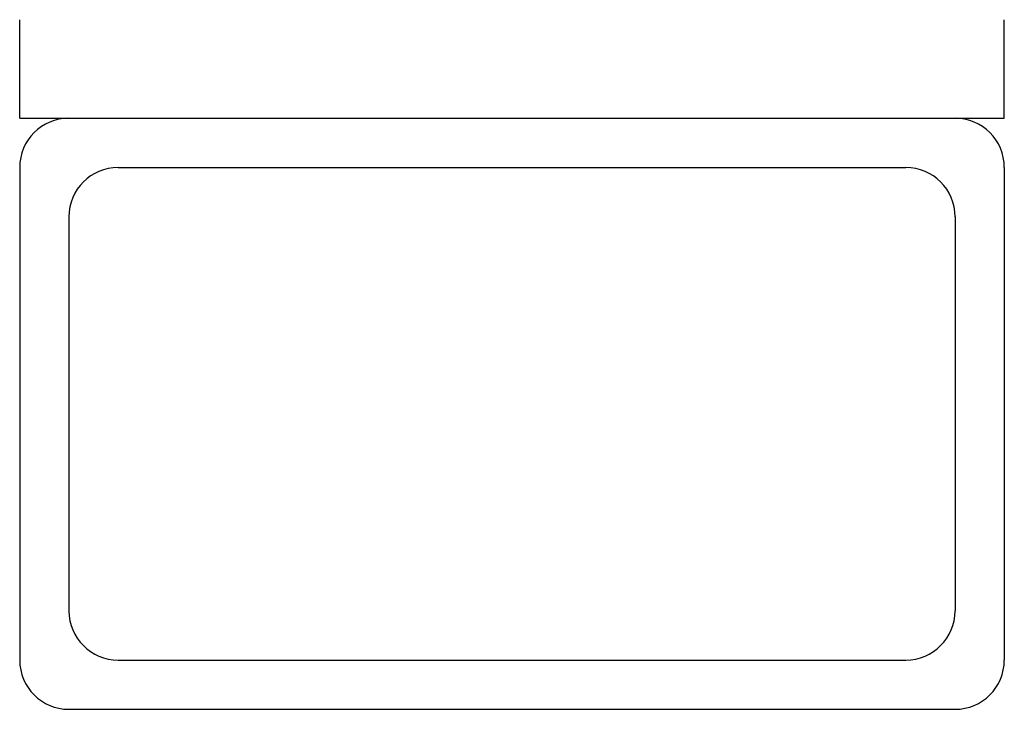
# Model space of a CAD drawing. Extents: x 69.0053 to 69.1053, y 424.5279 to 424.5979.
import ezdxf

# ---------------------------------------------------------------- set-up
doc = ezdxf.new("R2010")
doc.units = 0
doc.header["$MEASUREMENT"] = 0
doc.layers.add('LBA', color=1, linetype='CONTINUOUS')

msp = doc.modelspace()

# ---------------------------------------------------------------- linework, layer by layer
at = {"layer": 'LBA'}
for p, q in [((69.005275, 424.587885), (69.005275, 424.597885)), ((69.105275, 424.587885), (69.105275, 424.597885)), ((69.005275, 424.587885), (69.105275, 424.587885)), ((69.005275, 424.582885), (69.005275, 424.532885)), ((69.015275, 424.582885), (69.095275, 424.582885)), ((69.105275, 424.582885), (69.105275, 424.532885)), ((69.010275, 424.577885), (69.010275, 424.537885)), ((69.100275, 424.577885), (69.100275, 424.537885)), ((69.015275, 424.532885), (69.095275, 424.532885)), ((69.010275, 424.527885), (69.100275, 424.527885))]:
    msp.add_line(p, q, dxfattribs=at)
for centre, start, end in [((69.010275, 424.582885), 90, 180), ((69.100275, 424.582885), 0, 90), ((69.015275, 424.577885), 90, 180), ((69.095275, 424.577885), 0, 90), ((69.015275, 424.537885), 180, 270), ((69.095275, 424.537885), 270, 0), ((69.010275, 424.532885), 180, 270), ((69.100275, 424.532885), 270, 0)]:
    msp.add_arc(centre, 0.005, start, end, dxfattribs=at)

doc.saveas('drawing.dxf')
